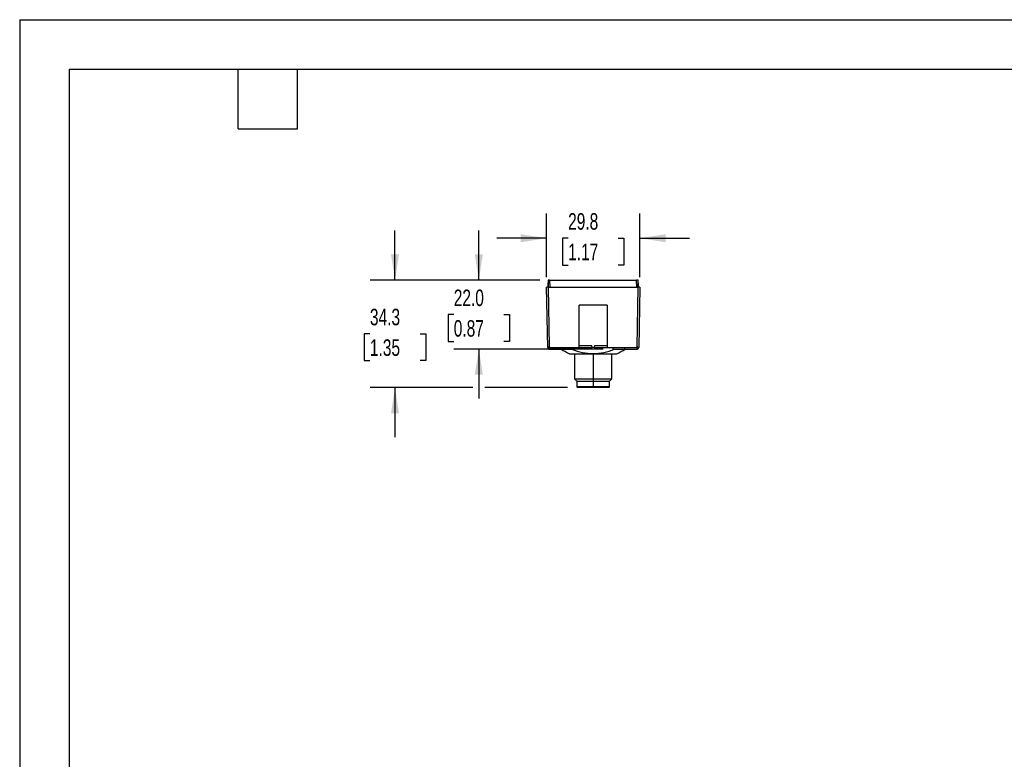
# Model space of a CAD drawing. Header units: millimetres. Extents: x 0 to 699, y 0 to 540.
# Tile 5 of 10: x 0 to 315, y 303 to 540. Entities that reach past the tile are written whole.
import ezdxf

# ---------------------------------------------------------------- set-up
doc = ezdxf.new("R2010")
doc.units = ezdxf.units.MM
doc.header["$LTSCALE"] = 2.5
doc.layers.add('DIMENSIONS', color=140, linetype='Continuous', lineweight=25)
doc.layers.add('TEXT', color=140, linetype='Continuous', lineweight=25)
doc.styles.add('SLDTEXTSTYLE0', font='TXT', dxfattribs={"width": 0.7})
doc.dimstyles.new('SLDDIMSTYLE2', dxfattribs={"dimtxt": 5.39502, "dimasz": 8.255, "dimexe": 0, "dimexo": 0.0625, "dimgap": 1.348755, "dimtad": 0, "dimtih": 1, "dimtoh": 1, "dimrnd": 1e-09, "dimzin": 12, "dimdsep": 46, "dimtxsty": 'SLDTEXTSTYLE0', "dimsah": 1, "dimcen": 0.09, "dimadec": 0, "dimazin": 3, "dimtfac": 1, "dimtmove": 0, "dimatfit": 0, "dimfxl": 0, "dimfrac": 2, "dimtolj": 1, "dimtzin": 12, "dimarcsym": 0})
doc.dimstyles.new('SLDDIMSTYLE3', dxfattribs={"dimtxt": 5.39502, "dimasz": 8.255, "dimexe": 0, "dimexo": 0.0625, "dimgap": 1.348755, "dimtad": 0, "dimtih": 1, "dimtoh": 1, "dimrnd": 1e-09, "dimzin": 4, "dimdsep": 46, "dimtxsty": 'SLDTEXTSTYLE0', "dimsah": 1, "dimcen": 0.09, "dimadec": 0, "dimazin": 1, "dimtfac": 1, "dimtmove": 0, "dimatfit": 0, "dimfxl": 0, "dimfrac": 2, "dimtolj": 1, "dimtzin": 12, "dimarcsym": 0})

# ---------------------------------------------------------------- blocks, each defined once
blk = doc.blocks.new('_D_4')
at = {"layer": 'DIMENSIONS'}
for p, q in [((168.55, 457.38), (168.55, 477.78)), ((198.33, 457.38), (198.33, 477.78)), ((168.55, 469.84), (152.67, 469.84)), ((175.42, 469.84), (173.61, 469.84)), ((173.61, 469.84), (173.61, 461.27)), ((191.45, 469.84), (193.27, 469.84)), ((193.27, 469.84), (193.27, 461.27)), ((198.33, 469.84), (214.21, 469.84)), ((173.61, 461.27), (175.42, 461.27)), ((193.27, 461.27), (191.45, 461.27))]:
    blk.add_line(p, q, dxfattribs=at)
for points in [[(168.55, 469.84), (160.29, 471.11), (160.29, 468.57)], [(198.33, 469.84), (206.59, 468.57), (206.59, 471.11)]]:
    blk.add_solid(points, dxfattribs=at)
at = {"layer": 'DIMENSIONS', "char_height": 5.292, "attachment_point": 1, "style": 'SLDTEXTSTYLE0'}
for s, insert in [('29.8', (175.42, 477.87)), ('1.17', (175.42, 468.09))]:
    blk.add_mtext(s, dxfattribs=dict(at, insert=insert))
blk = doc.blocks.new('_D_5')
at = {"layer": 'DIMENSIONS'}
for p, q in [((120.05, 456.4), (120.05, 472.28)), ((166.33, 456.4), (112.11, 456.4)), ((112.03, 439.25), (110.22, 439.25)), ((110.22, 439.25), (110.22, 430.68)), ((128.06, 439.25), (129.87, 439.25)), ((129.87, 439.25), (129.87, 430.68)), ((110.22, 430.68), (112.03, 430.68)), ((129.87, 430.68), (128.06, 430.68)), ((144.96, 422.1), (112.11, 422.1)), ((120.05, 422.1), (120.05, 406.23)), ((175.21, 422.1), (148.77, 422.1))]:
    blk.add_line(p, q, dxfattribs=at)
for points in [[(120.05, 456.4), (121.32, 464.66), (118.78, 464.66)], [(120.05, 422.1), (118.78, 413.85), (121.32, 413.85)]]:
    blk.add_solid(points, dxfattribs=at)
at = {"layer": 'DIMENSIONS', "char_height": 5.292, "attachment_point": 1, "style": 'SLDTEXTSTYLE0'}
for s, insert in [('34.3', (112.03, 447.28)), ('1.35', (112.03, 437.5))]:
    blk.add_mtext(s, dxfattribs=dict(at, insert=insert))
blk = doc.blocks.new('_D_6')
at = {"layer": 'DIMENSIONS'}
for p, q in [((146.86, 456.4), (146.86, 472.28)), ((166.33, 456.4), (138.92, 456.4)), ((138.84, 445.4), (137.03, 445.4)), ((137.03, 445.4), (137.03, 436.83)), ((154.88, 445.4), (156.69, 445.4)), ((156.69, 445.4), (156.69, 436.83)), ((137.03, 436.83), (138.84, 436.83)), ((156.69, 436.83), (154.88, 436.83)), ((186.59, 434.4), (138.92, 434.4)), ((146.86, 434.4), (146.86, 418.53))]:
    blk.add_line(p, q, dxfattribs=at)
for points in [[(146.86, 456.4), (148.13, 464.66), (145.59, 464.66)], [(146.86, 434.4), (145.59, 426.15), (148.13, 426.15)]]:
    blk.add_solid(points, dxfattribs=at)
at = {"layer": 'DIMENSIONS', "char_height": 5.292, "attachment_point": 1, "style": 'SLDTEXTSTYLE0'}
for s, insert in [('22.0', (138.84, 453.43)), ('0.87', (138.84, 443.65))]:
    blk.add_mtext(s, dxfattribs=dict(at, insert=insert))

msp = doc.modelspace()

# ---------------------------------------------------------------- linework, layer by layer
at = {"color": 7, "linetype": 'Continuous'}
for q in [(0.006, 0.007), (698.506, 539.757)]:
    msp.add_line((0.006, 539.757), q, dxfattribs=at)
for p, q in [((168.884, 434.892), (168.547, 454.201)), ((169, 454.201), (168.547, 454.201)), ((169.039, 456.401), (169, 454.201)), ((169, 454.201), (169.024, 455.539)), ((169.024, 455.539), (169, 454.201)), ((169, 454.201), (169.024, 455.539)), ((169.024, 455.539), (169, 454.201)), ((169, 454.201), (169.024, 455.539)), ((169.024, 455.539), (169, 454.201)), ((169, 454.201), (169, 454.201)), ((169, 454.201), (169, 454.201)), ((169, 454.201), (169, 454.201)), ((169, 454.201), (169, 454.201)), ((169, 454.201), (169.024, 455.538)), ((169.024, 455.538), (169, 454.201)), ((169.024, 455.538), (169, 454.201)), ((169, 454.201), (169, 454.201)), ((169.024, 455.539), (169.024, 455.539)), ((169.024, 455.539), (169.024, 455.539)), ((169.024, 455.539), (169.024, 455.539)), ((169.047, 454.201), (169.024, 455.538)), ((169.024, 455.538), (169.024, 455.538)), ((169.024, 455.538), (169.024, 455.538)), ((169.509, 456.401), (169.039, 456.401)), ((169.039, 456.401), (169.039, 456.401)), ((169.047, 454.201), (169.379, 435.195)), ((169.047, 454.201), (197.831, 454.201)), ((169.509, 456.401), (169.547, 454.201)), ((169.509, 456.401), (197.339, 456.401)), ((197.377, 454.201), (197.339, 456.401)), ((197.839, 456.401), (197.339, 456.401)), ((197.499, 435.195), (197.831, 454.201)), ((197.854, 455.538), (197.831, 454.201)), ((197.854, 455.538), (197.839, 456.401)), ((197.877, 454.201), (197.854, 455.538)), ((198.331, 454.201), (197.877, 454.201)), ((198.331, 454.201), (197.994, 434.892)), ((187.939, 448.401), (178.939, 448.401)), ((178.939, 434.901), (178.939, 448.401)), ((187.939, 448.401), (187.939, 434.901)), ((168.722, 444.195), (168.722, 444.176)), ((168.722, 444.195), (168.722, 444.176)), ((168.722, 444.195), (168.722, 444.176)), ((168.722, 444.195), (168.722, 444.176)), ((168.722, 444.195), (168.722, 444.176)), ((168.726, 443.929), (168.722, 444.176)), ((168.726, 443.929), (168.722, 444.176)), ((168.726, 443.929), (168.722, 444.176)), ((168.726, 443.929), (168.722, 444.176)), ((168.726, 443.929), (168.722, 444.176)), ((198.156, 444.176), (198.151, 443.929)), ((198.156, 444.176), (198.151, 443.929)), ((198.156, 444.176), (198.151, 443.929)), ((198.156, 444.176), (198.151, 443.929)), ((198.156, 444.176), (198.156, 444.195)), ((198.156, 444.176), (198.156, 444.195)), ((198.156, 444.176), (198.156, 444.195)), ((198.156, 444.176), (198.156, 444.195)), ((198.156, 444.176), (198.156, 444.195)), ((168.884, 434.892), (169.384, 434.901)), ((169.384, 434.901), (169.379, 435.195)), ((169.679, 434.901), (169.384, 434.901)), ((169.384, 434.901), (169.384, 434.401)), ((169.679, 434.901), (178.939, 434.901)), ((173.439, 434.401), (173.448, 434.901)), ((177.111, 434.401), (177.122, 434.901)), ((183.043, 435.401), (178.939, 435.401)), ((178.939, 434.901), (183.159, 434.901)), ((183.159, 434.901), (183.043, 435.401)), ((183.719, 434.901), (183.159, 434.901)), ((183.835, 435.401), (183.719, 434.901)), ((183.719, 434.901), (187.939, 434.901)), ((187.939, 435.401), (183.835, 435.401)), ((187.939, 434.901), (197.199, 434.901)), ((189.756, 434.901), (189.767, 434.401)), ((193.43, 434.901), (193.439, 434.401)), ((197.494, 434.901), (197.199, 434.901)), ((197.499, 435.195), (197.494, 434.901)), ((197.494, 434.401), (197.494, 434.901)), ((197.494, 434.901), (197.994, 434.892)), ((169.384, 434.401), (173.439, 434.401)), ((173.239, 434.401), (173.239, 434.376)), ((173.239, 434.376), (176.636, 434.376)), ((173.439, 434.401), (177.111, 434.401)), ((175.892, 432.901), (190.971, 432.901)), ((176.636, 434.376), (176.636, 434.401)), ((177.289, 432.901), (178.475, 432.901)), ((177.439, 432.901), (177.439, 424.851)), ((183.439, 432.901), (183.439, 424.851)), ((187.559, 432.901), (189.589, 432.901)), ((189.439, 424.851), (189.439, 432.901)), ((189.767, 434.401), (193.439, 434.401)), ((190.242, 434.401), (190.242, 434.376)), ((190.242, 434.376), (193.639, 434.376)), ((193.439, 434.401), (197.494, 434.401)), ((193.639, 434.376), (193.639, 434.401)), ((177.439, 424.851), (178.189, 424.101)), ((177.439, 424.851), (183.439, 424.851)), ((178.189, 424.101), (178.189, 422.301)), ((178.189, 424.101), (183.439, 424.101)), ((178.189, 422.301), (178.389, 422.101)), ((183.439, 422.301), (178.189, 422.301)), ((183.439, 422.101), (178.389, 422.101)), ((183.439, 424.851), (189.439, 424.851)), ((183.439, 424.851), (183.439, 424.101)), ((183.439, 424.101), (188.689, 424.101)), ((183.439, 424.101), (183.439, 422.301)), ((188.689, 422.301), (183.439, 422.301)), ((183.439, 422.301), (183.439, 422.101)), ((188.489, 422.101), (183.439, 422.101)), ((188.489, 422.101), (188.689, 422.301)), ((188.689, 424.101), (189.439, 424.851)), ((188.689, 422.301), (188.689, 424.101))]:
    msp.add_line(p, q)
at = {"flags": 128}
msp.add_lwpolyline([(169.039, 456.401), (169.032, 456.025), (169.028, 455.755), (169.025, 455.593), (169.024, 455.538)], dxfattribs=at)
for centre, radius, start, end in [((169.384, 434.901), 0.5, 181, 270), ((169.679, 435.201), 0.3, 181, 270), ((197.199, 435.201), 0.3, 270, 359), ((197.494, 434.901), 0.5, 270, 359), ((183.439, 449.601), 18.326, 236.17986, 245.68226), ((183.439, 449.601), 16.676, 245.92415, 294.07585), ((183.439, 449.601), 18.326, 294.2498, 303.82014)]:
    msp.add_arc(centre, radius, start, end)
at = {"layer": 'TEXT'}
for p, q in [((15.875, 523.875), (682.625, 523.875)), ((15.875, 523.875), (15.875, 15.875)), ((69.85, 504.825), (69.85, 523.875)), ((88.9, 504.825), (88.9, 523.875)), ((69.85, 504.825), (88.9, 504.825))]:
    msp.add_line(p, q, dxfattribs=at)

# ---------------------------------------------------------------- dimensions: what is measured, and where the dimension line sits
at = {"layer": 'DIMENSIONS'}
dim = msp.add_linear_dim(base=(168.547, 469.841), p1=(198.331, 454.201), p2=(168.547, 454.201), dimstyle='SLDDIMSTYLE2', dxfattribs=at)
dim.commit()
dim.dimension.update_dxf_attribs({"geometry": '_D_4', "text_midpoint": (183.439, 469.841), "dimtype": 160})
for base, p1, p2, dimstyle, picture, middle in [((120.047, 456.401), (178.389, 422.101), (169.509, 456.401), 'SLDDIMSTYLE2', '_D_5', (120.047, 439.251)), ((146.86, 434.401), (169.509, 456.401), (189.767, 434.401), 'SLDDIMSTYLE3', '_D_6', (146.86, 445.401))]:
    dim = msp.add_linear_dim(base=base, p1=p1, p2=p2, angle=90, dimstyle=dimstyle, dxfattribs=at)
    dim.commit()
    dim.dimension.update_dxf_attribs({"geometry": picture, "text_midpoint": middle, "dimtype": 160})

doc.saveas('drawing.dxf')
